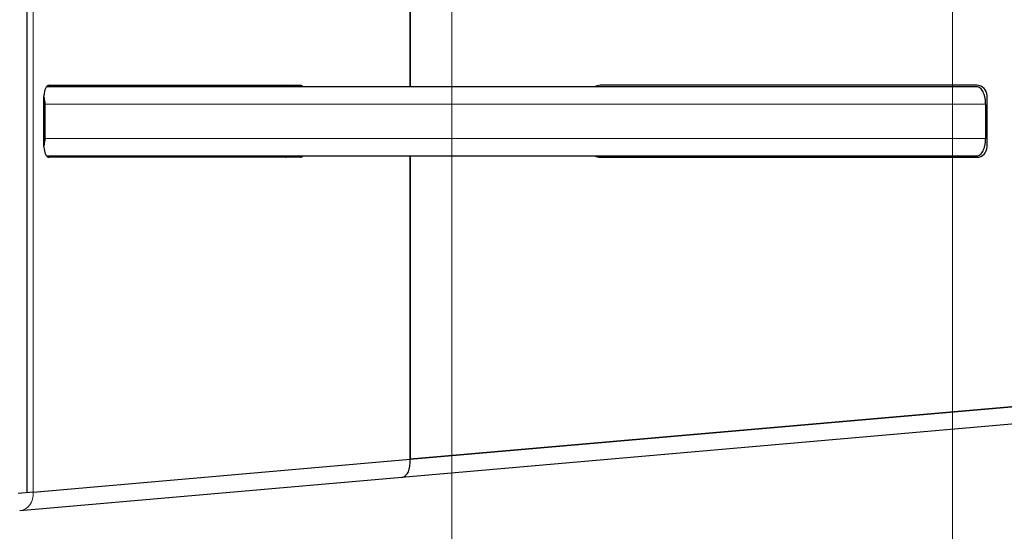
# Model space of a CAD drawing. Header units: millimetres. Extents: x -2236 to 4365, y 90 to 3088.
# Tile 14 of 39: x 503 to 845, y 1777 to 1955. Entities that reach past the tile are written whole.
import ezdxf

# ---------------------------------------------------------------- set-up
doc = ezdxf.new("R2010")
doc.units = ezdxf.units.MM
doc.header["$LTSCALE"] = 15
doc.layers.add('Quota (ISO)', color=7, linetype='Continuous', lineweight=15, true_color=0x008000)
doc.layers.add('Visibile sottile (ISO)', color=9, linetype='Continuous', lineweight=18, true_color=0x808080)
doc.layers.add('Visibile (ISO)', color=7, linetype='Continuous', lineweight=25)
doc.styles.add('Testo nota (ISO)', font='tahoma.ttf')
doc.dimstyles.new('Default (ISO)', dxfattribs={"dimscale": 15, "dimtxt": 2, "dimasz": 1.5, "dimexe": 2, "dimexo": 0.5, "dimgap": 0.5, "dimtad": 1, "dimtoh": 1, "dimrnd": 1e-08, "dimtxsty": 'Testo nota (ISO)', "dimblk": 'Filled-1', "dimcen": 0.09, "dimdle": 10, "dimclrd": 256, "dimclre": 256, "dimclrt": 256, "dimazin": 2, "dimtfac": 0.75, "dimtmove": 0, "dimatfit": 3, "dimfxl": 0, "dimtolj": 1, "dimtzin": 0, "dimlwd": -1, "dimlwe": -1, "dimarcsym": 0})

# ---------------------------------------------------------------- blocks, each defined once
blk = doc.blocks.new('Filled-1')
at = {"color": 0}
for p, q in [((0, 0), (-1, 0.333)), ((-1, 0.333), (-1, -0.333)), ((-1, 0), (0, 0)), ((-1, -0.333), (0, 0))]:
    blk.add_line(p, q, dxfattribs=at)
at = {"color": 0, "flags": 128}
blk.add_lwpolyline([(-1, -0.333), (0, 0), (-1, 0.333), (-1, -0.333)], dxfattribs=at)
at = {"color": 0}
blk.add_solid([(-1, -0.333), (0, 0), (-1, 0.333), (-1, -0.333)], dxfattribs=at)
blk = doc.blocks.new('*D19')
at = {"layer": 'Defpoints', "color": 0, "transparency": 16777216}
for p in [(2980.54, 2676.18), (-2236.49, 2219.75), (3189.41, 2061.87), (2980.54, 1763.32)]:
    blk.add_point(p, dxfattribs=at)
at = {"layer": 'Quota (ISO)', "transparency": 16777216}
for p, q in [((2988.02, 2676.83), (3200.94, 2695.46)), ((2988.02, 1762.66), (3200.94, 1744.03))]:
    blk.add_line(p, q, dxfattribs=at)
blk.add_arc((-2236.49, 2219.75), 5428.2, 355.23749, 4.76251, dxfattribs=at)
at = {"layer": 'Quota (ISO)', "transparency": 16777216, "xscale": 22.5, "yscale": 22.5, "zscale": 22.5}
for p, rotation in [((3171.05, 2692.85), 94.88125373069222), ((3171.05, 1746.65), 265.1187462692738)]:
    blk.add_blockref('Filled-1', p, dxfattribs=dict(at, rotation=rotation))
at = {"layer": 'Quota (ISO)', "transparency": 16777216, "insert": (3168.59, 2190.81), "char_height": 30, "attachment_point": 4, "rotation": 90, "style": 'Testo nota (ISO)'}
blk.add_mtext('\\A1;10°', dxfattribs=at)
blk = doc.blocks.new('*D27')
at = {"layer": 'Defpoints', "color": 0, "transparency": 16777216}
for p in [(817.46, 1962.75), (1016.11, 1962.75), (262.67, 1763.32)]:
    blk.add_point(p, dxfattribs=at)
at = {"layer": 'Quota (ISO)', "transparency": 16777216}
for p, q in [((824.96, 1962.75), (1046.11, 1962.75)), ((1016.11, 1940.25), (1016.11, 1909.93)), ((1016.11, 1785.82), (1016.11, 1816.13)), ((270.17, 1763.32), (1046.11, 1763.32))]:
    blk.add_line(p, q, dxfattribs=at)
at = {"layer": 'Quota (ISO)', "transparency": 16777216, "xscale": 22.5, "yscale": 22.5, "zscale": 22.5}
for p, rotation in [((1016.11, 1962.75), 90), ((1016.11, 1763.32), 270)]:
    blk.add_blockref('Filled-1', p, dxfattribs=dict(at, rotation=rotation))
at = {"layer": 'Quota (ISO)', "transparency": 16777216, "insert": (1016.11, 1823.63), "char_height": 30, "attachment_point": 4, "rotation": 90, "style": 'Testo nota (ISO)'}
blk.add_mtext('\\A1; 200', dxfattribs=at)
blk = doc.blocks.new('*D32')
at = {"layer": 'Defpoints', "color": 0, "transparency": 16777216}
for p in [(653.46, 1972.75), (256.17, 1768.77), (653.46, 1576.79)]:
    blk.add_point(p, dxfattribs=at)
at = {"layer": 'Quota (ISO)', "transparency": 16777216}
for p, q in [((653.46, 1965.25), (653.46, 1546.79)), ((256.17, 1761.27), (256.17, 1546.79)), ((278.67, 1576.79), (408.58, 1576.79)), ((630.96, 1576.79), (502.55, 1576.79))]:
    blk.add_line(p, q, dxfattribs=at)
at = {"layer": 'Quota (ISO)', "transparency": 16777216, "xscale": 22.5, "yscale": 22.5, "zscale": 22.5, "rotation": 180}
blk.add_blockref('Filled-1', (256.17, 1576.79), dxfattribs=at)
at = {"layer": 'Quota (ISO)', "transparency": 16777216, "xscale": 22.5, "yscale": 22.5, "zscale": 22.5}
blk.add_blockref('Filled-1', (653.46, 1576.79), dxfattribs=at)
at = {"layer": 'Quota (ISO)', "transparency": 16777216, "insert": (416.08, 1576.79), "char_height": 30, "attachment_point": 4, "style": 'Testo nota (ISO)'}
blk.add_mtext('\\A1; 398', dxfattribs=at)
blk = doc.blocks.new('*D33')
at = {"layer": 'Defpoints', "color": 0, "transparency": 16777216}
for p in [(653.46, 1972.75), (827.46, 1972.75), (827.46, 1576.79)]:
    blk.add_point(p, dxfattribs=at)
at = {"layer": 'Quota (ISO)', "transparency": 16777216}
for p, q in [((653.46, 1965.25), (653.46, 1546.79)), ((827.46, 1965.25), (827.46, 1546.79)), ((675.96, 1576.79), (701.96, 1576.79)), ((804.96, 1576.79), (778.96, 1576.79))]:
    blk.add_line(p, q, dxfattribs=at)
at = {"layer": 'Quota (ISO)', "transparency": 16777216, "xscale": 22.5, "yscale": 22.5, "zscale": 22.5, "rotation": 180}
blk.add_blockref('Filled-1', (653.46, 1576.79), dxfattribs=at)
at = {"layer": 'Quota (ISO)', "transparency": 16777216, "xscale": 22.5, "yscale": 22.5, "zscale": 22.5}
blk.add_blockref('Filled-1', (827.46, 1576.79), dxfattribs=at)
at = {"layer": 'Quota (ISO)', "transparency": 16777216, "insert": (709.46, 1576.79), "char_height": 30, "attachment_point": 4, "style": 'Testo nota (ISO)'}
blk.add_mtext('\\A1;174', dxfattribs=at)
blk = doc.blocks.new('*D34')
at = {"layer": 'Defpoints', "color": 0, "transparency": 16777216}
for p in [(827.46, 1972.75), (926.17, 1826.86), (926.17, 1576.79)]:
    blk.add_point(p, dxfattribs=at)
at = {"layer": 'Quota (ISO)', "transparency": 16777216}
for p, q in [((827.46, 1965.25), (827.46, 1546.79)), ((926.17, 1819.36), (926.17, 1546.79)), ((849.96, 1576.79), (903.67, 1576.79)), ((926.17, 1576.79), (948.67, 1576.79))]:
    blk.add_line(p, q, dxfattribs=at)
at = {"layer": 'Quota (ISO)', "transparency": 16777216, "xscale": 22.5, "yscale": 22.5, "zscale": 22.5, "rotation": 180}
blk.add_blockref('Filled-1', (827.46, 1576.79), dxfattribs=at)
at = {"layer": 'Quota (ISO)', "transparency": 16777216, "xscale": 22.5, "yscale": 22.5, "zscale": 22.5}
blk.add_blockref('Filled-1', (926.17, 1576.79), dxfattribs=at)
at = {"layer": 'Quota (ISO)', "transparency": 16777216, "insert": (956.17, 1576.79), "char_height": 30, "attachment_point": 4, "style": 'Testo nota (ISO)'}
blk.add_mtext('\\A1; 98', dxfattribs=at)

msp = doc.modelspace()

# ---------------------------------------------------------------- linework, layer by layer
at = {"layer": 'Visibile (ISO)'}
for p, q in [((505.706, 2648.893), (505.706, 1790.602)), ((505.706, 2648.893), (505.706, 1790.602)), ((638.96, 2207.748), (638.96, 1931.748)), ((638.96, 1931.748), (638.96, 2207.748)), ((835.946, 1931.748), (512.578, 1931.748)), ((513.493, 1932.248), (600.789, 1932.248)), ((835.86, 1932.248), (705.036, 1932.248)), ((511.693, 1910.848), (511.693, 1928.648)), ((839.46, 1910.848), (839.46, 1928.648)), ((511.943, 1925.748), (511.943, 1913.748)), ((838.96, 1925.748), (838.96, 1913.748)), ((512.578, 1907.748), (835.946, 1907.748)), ((600.789, 1907.248), (513.493, 1907.248)), ((638.96, 1907.748), (638.96, 1802.261)), ((638.96, 1802.261), (638.96, 1907.748)), ((705.036, 1907.248), (835.86, 1907.248)), ((911.17, 1826.076), (638.96, 1802.261)), ((638.96, 1802.261), (911.17, 1826.076)), ((911.17, 1820.053), (636.039, 1795.982)), ((507.897, 1790.794), (638.96, 1802.261)), ((507.902, 1790.795), (638.96, 1802.261)), ((636.039, 1795.982), (503.248, 1784.365)), ((507.897, 1790.794), (502.725, 1790.342)), ((507.902, 1790.795), (507.897, 1790.794))]:
    msp.add_line(p, q, dxfattribs=at)
for centre, start, end in [((705.036, 1928.648), 90, 120.55843), ((835.86, 1928.648), 0, 90), ((835.86, 1910.848), 270, 0), ((705.036, 1910.848), 239.44157, 270)]:
    msp.add_arc(centre, 3.6, start, end, dxfattribs=at)
for centre, major_axis, ratio, start_param, end_param in [((513.493, 1928.648), (0, 3.6), 0.5, 0, 1.5707963), ((595.593, 1928.648), (0, 3.6), 0.5, 5.7498401, 6.2831853), ((600.789, 1928.648), (0, 3.6), 0.5, 5.7498401, 6.2831853), ((513.493, 1910.848), (0, -3.6), 0.5, 4.712389, 6.2831853), ((595.593, 1910.848), (0, -3.6), 0.5, 0, 0.5333452), ((600.789, 1910.848), (0, -3.6), 0.5, 0, 0.5333452), ((635.516, 1801.959), (0.523, -5.977), 0.5762492, 0, 1.5707963)]:
    msp.add_ellipse(centre, major_axis=major_axis, ratio=ratio, start_param=start_param, end_param=end_param, dxfattribs=at)
for points, knots in [([(838.96, 1925.748), (838.96, 1926.118), (838.942, 1926.521), (838.863, 1927.312), (838.803, 1927.699), (838.661, 1928.382), (838.566, 1928.742), (838.341, 1929.413), (838.211, 1929.725), (837.948, 1930.249), (837.791, 1930.51), (837.454, 1930.959), (837.273, 1931.148), (836.93, 1931.432), (836.735, 1931.553), (836.336, 1931.711), (836.133, 1931.748), (835.946, 1931.748)], [1.78125806, 1.78125806, 1.78125806, 1.78125806, 1.89216581, 1.89216581, 2.00307356, 2.00307356, 2.11424513, 2.11424513, 2.2254167, 2.2254167, 2.33690616, 2.33690616, 2.44839562, 2.44839562, 2.56014572, 2.56014572, 2.67189583, 2.67189583, 2.67189583, 2.67189583]), ([(511.693, 1928.114), (511.7, 1928.083), (511.707, 1928.052), (511.785, 1927.683), (511.845, 1927.3), (511.925, 1926.516), (511.943, 1926.115), (511.943, 1925.748)], [1.57155368, 1.57155368, 1.57155368, 1.57155368, 1.58158368, 1.58158368, 1.69168334, 1.69168334, 1.801783, 1.801783, 1.801783, 1.801783]), ([(511.943, 1913.748), (511.943, 1913.381), (511.925, 1912.98), (511.845, 1912.196), (511.785, 1911.813), (511.707, 1911.443), (511.7, 1911.412), (511.693, 1911.381)], [1.801783, 1.801783, 1.801783, 1.801783, 1.91188265, 1.91188265, 2.02198231, 2.02198231, 2.03201231, 2.03201231, 2.03201231, 2.03201231]), ([(835.946, 1907.748), (836.133, 1907.748), (836.336, 1907.785), (836.735, 1907.943), (836.93, 1908.064), (837.273, 1908.348), (837.454, 1908.537), (837.791, 1908.986), (837.948, 1909.247), (838.211, 1909.771), (838.341, 1910.082), (838.566, 1910.754), (838.661, 1911.113), (838.803, 1911.797), (838.863, 1912.184), (838.942, 1912.975), (838.96, 1913.378), (838.96, 1913.748)], [0.89062029, 0.89062029, 0.89062029, 0.89062029, 1.00237039, 1.00237039, 1.1141205, 1.1141205, 1.22560996, 1.22560996, 1.33709942, 1.33709942, 1.44827099, 1.44827099, 1.55944256, 1.55944256, 1.67035031, 1.67035031, 1.78125806, 1.78125806, 1.78125806, 1.78125806])]:
    msp.add_open_spline(points, degree=3, knots=knots, dxfattribs=at)
at = {"layer": 'Visibile sottile (ISO)'}
for p, q in [((507.902, 2648.701), (507.902, 1790.795)), ((511.943, 1925.748), (838.96, 1925.748)), ((838.96, 1913.748), (511.943, 1913.748))]:
    msp.add_line(p, q, dxfattribs=at)
msp.add_ellipse((502.725, 1790.342), major_axis=(0.523, -5.977), ratio=0.865198, start_param=0, end_param=1.5707963, dxfattribs=at)

# ---------------------------------------------------------------- dimensions: what is measured, and where the dimension line sits
at = {"layer": 'Quota (ISO)'}
dim = msp.add_angular_dim_3p(base=(3189.409, 2061.87), center=(-2236.49, 2219.748), p1=(2980.544, 1763.317), p2=(2980.544, 2676.179), dimstyle='Default (ISO)', override={"dimgap": 0.5, "dimtoh": 0, "dimadec": 2, "dimtol": 0, "dimlim": 0, "dimtp": 0, "dimtm": 0, "dimtdec": 2}, dxfattribs=at)
dim.commit()
dim.dimension.update_dxf_attribs({"geometry": '*D19', "text_midpoint": (3191.706, 2219.748), "dimtype": 165})
dim = msp.add_linear_dim(base=(653.46, 1576.789), p1=(256.17, 1768.771), p2=(653.46, 1972.748), text=' 398', dimstyle='Default (ISO)', override={"dimgap": 0.5, "dimtad": 0, "dimtoh": 0, "dimdec": 2, "dimtol": 0, "dimlim": 0, "dimtp": 0, "dimtm": 0, "dimtdec": 2, "dimtofl": 0, "dimatfit": 1}, dxfattribs=at)
dim.commit()
dim.dimension.update_dxf_attribs({"geometry": '*D32', "text_midpoint": (455.565, 1576.789), "dimtype": 160})
dim = msp.add_linear_dim(base=(827.46, 1576.789), p1=(653.46, 1972.748), p2=(827.46, 1972.748), dimstyle='Default (ISO)', override={"dimgap": 0.5, "dimtad": 0, "dimtoh": 0, "dimdec": 2, "dimtol": 0, "dimlim": 0, "dimtp": 0, "dimtm": 0, "dimtdec": 2, "dimtofl": 0, "dimatfit": 1}, dxfattribs=at)
dim.commit()
dim.dimension.update_dxf_attribs({"geometry": '*D33', "text_midpoint": (740.46, 1576.789), "dimtype": 160})
for base, p1, p2, angle, text, override, picture, middle in [((926.17, 1576.789), (827.46, 1972.748), (926.17, 1826.863), 180, ' 98', {"dimgap": 0.5, "dimtad": 0, "dimtoh": 0, "dimdec": 2, "dimtol": 0, "dimlim": 0, "dimtp": 0, "dimtm": 0, "dimtdec": 2, "dimtofl": 0, "dimatfit": 2}, '*D34', (984.397, 1576.789)), ((1016.113, 1962.748), (262.67, 1763.317), (817.46, 1962.748), 90, ' 200', {"dimgap": 0.5, "dimtad": 0, "dimtoh": 0, "dimdec": 2, "dimtol": 0, "dimlim": 0, "dimtp": 0, "dimtm": 0, "dimtdec": 2, "dimtofl": 0, "dimatfit": 1}, '*D27', (1016.113, 1863.032))]:
    dim = msp.add_linear_dim(base=base, p1=p1, p2=p2, angle=angle, text=text, dimstyle='Default (ISO)', override=override, dxfattribs=at)
    dim.commit()
    dim.dimension.update_dxf_attribs({"geometry": picture, "text_midpoint": middle, "dimtype": 160})

doc.saveas('drawing.dxf')
